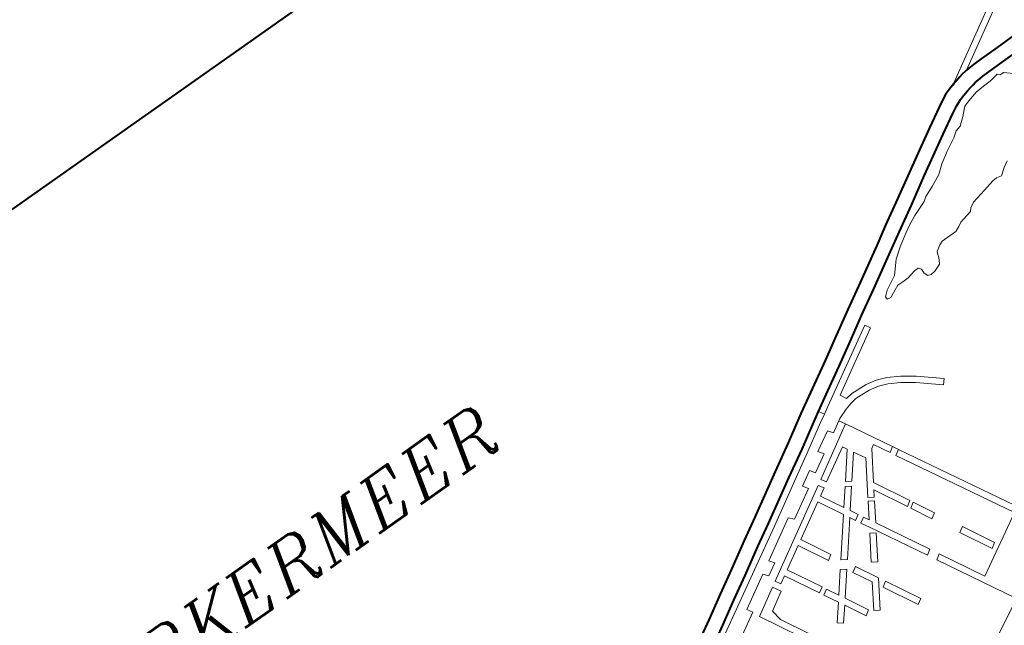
# Model space of a CAD drawing. Header units: metres. Extents: x 149090 to 149776, y 485756 to 486362.
# Tile 13 of 82: x 149546 to 149569, y 486305 to 486319. Entities that reach past the tile are written whole.
import ezdxf

# ---------------------------------------------------------------- set-up
doc = ezdxf.new("R2010")
doc.units = ezdxf.units.M
doc.header["$MEASUREMENT"] = 0
for name, color, linetype, lineweight in [('WVB-alg-onderhoek', 7, 'Continuous', 30), ('WVB-pen-brm-dik 018', 6, 'Continuous', 13), ('WVB-pen-dik 035', 1, 'Continuous', 40), ('WVB-raster-60%', 253, 'Continuous', 30), ('WVB-tekst-dik 035', 1, 'Continuous', 40)]:
    doc.layers.add(name, color=color, linetype=linetype, lineweight=lineweight)
doc.styles.add('1 200   cursief   0.18', font='ITALICS.shx', dxfattribs={"height": 0.36})

# ---------------------------------------------------------------- blocks, each defined once
blk = doc.blocks.new('INZET')
at = {"layer": 'WVB-pen-brm-dik 018'}
for p, q in [((-0.125202, 0), (-0.166142, 0)), ((-0.102, -0.02043), (-0.09776, -0.017928)), ((-0.09776, -0.017928), (-0.102, -0.02043)), ((-0.097608, -0.018186), (-0.101085, -0.020238)), ((-0.101085, -0.020238), (-0.097608, -0.018186)), ((-0.102523, -0.020607), (-0.102321, -0.020533)), ((-0.102321, -0.020533), (-0.102155, -0.020475)), ((-0.102155, -0.020475), (-0.102, -0.02043)), ((-0.102, -0.02043), (-0.101917, -0.020405)), ((-0.101917, -0.020405), (-0.101746, -0.020365)), ((-0.101746, -0.020365), (-0.101522, -0.020313)), ((-0.101522, -0.020313), (-0.101351, -0.020278)), ((-0.101351, -0.020278), (-0.101172, -0.020248)), ((-0.101172, -0.020248), (-0.101085, -0.020238)), ((-0.101085, -0.020238), (-0.100966, -0.020225)), ((-0.100966, -0.020225), (-0.100652, -0.020208)), ((-0.100652, -0.020208), (-0.10022, -0.020194)), ((-0.10022, -0.020194), (-0.099311, -0.020189)), ((-0.099311, -0.020189), (-0.098034, -0.020178)), ((-0.104028, -0.021435), (-0.103105, -0.0209)), ((-0.103105, -0.0209), (-0.102732, -0.020706)), ((-0.102732, -0.020706), (-0.102523, -0.020607)), ((-0.101372, -0.020997), (-0.101586, -0.021047)), ((-0.101224, -0.020966), (-0.101372, -0.020997)), ((-0.101075, -0.020942), (-0.101224, -0.020966)), ((-0.100907, -0.020922), (-0.101075, -0.020942)), ((-0.100622, -0.020907), (-0.100907, -0.020922)), ((-0.100207, -0.020894), (-0.100622, -0.020907)), ((-0.099306, -0.020889), (-0.100207, -0.020894)), ((-0.104988, -0.022002), (-0.104028, -0.021435)), ((-0.102422, -0.021333), (-0.102754, -0.021506)), ((-0.102253, -0.021254), (-0.102422, -0.021333)), ((-0.102086, -0.021192), (-0.102253, -0.021254)), ((-0.101812, -0.021455), (-0.102104, -0.021565)), ((-0.102104, -0.021565), (-0.101812, -0.021455)), ((-0.101941, -0.021142), (-0.102086, -0.021192)), ((-0.101738, -0.021082), (-0.101941, -0.021142)), ((-0.101295, -0.021329), (-0.101812, -0.021455)), ((-0.101812, -0.021455), (-0.101295, -0.021329)), ((-0.101586, -0.021047), (-0.101738, -0.021082)), ((-0.100858, -0.021298), (-0.101295, -0.021329)), ((-0.101295, -0.021329), (-0.100858, -0.021298)), ((-0.10047, -0.021282), (-0.100858, -0.021298)), ((-0.100858, -0.021298), (-0.10047, -0.021282)), ((-0.100018, -0.021204), (-0.10047, -0.021282)), ((-0.10047, -0.021282), (-0.100018, -0.021204)), ((-0.099921, -0.021314), (-0.100018, -0.021204)), ((-0.100018, -0.021204), (-0.099921, -0.021314)), ((-0.099743, -0.021314), (-0.099921, -0.021314)), ((-0.099921, -0.021314), (-0.099743, -0.021314)), ((-0.099387, -0.021627), (-0.099743, -0.021314)), ((-0.099743, -0.021314), (-0.099387, -0.021627)), ((-0.102754, -0.021506), (-0.103674, -0.022039)), ((-0.102459, -0.021894), (-0.102815, -0.022192)), ((-0.102815, -0.022192), (-0.102459, -0.021894)), ((-0.102104, -0.021565), (-0.102459, -0.021894)), ((-0.102459, -0.021894), (-0.102104, -0.021565)), ((-0.105838, -0.022499), (-0.104988, -0.022002)), ((-0.103674, -0.022039), (-0.104634, -0.022605)), ((-0.10309, -0.02227), (-0.103365, -0.022459)), ((-0.103365, -0.022459), (-0.10309, -0.02227)), ((-0.102815, -0.022192), (-0.10309, -0.02227)), ((-0.10309, -0.02227), (-0.102815, -0.022192)), ((-0.107129, -0.023276), (-0.105838, -0.022499)), ((-0.104634, -0.022605), (-0.105481, -0.023101)), ((-0.103947, -0.022772), (-0.104513, -0.023133)), ((-0.104513, -0.023133), (-0.103947, -0.022772)), ((-0.103365, -0.022459), (-0.103947, -0.022772)), ((-0.103947, -0.022772), (-0.103365, -0.022459)), ((-0.10829, -0.023951), (-0.107129, -0.023276)), ((-0.105481, -0.023101), (-0.106773, -0.023879)), ((-0.104513, -0.023133), (-0.104917, -0.023447)), ((-0.104917, -0.023447), (-0.104513, -0.023133)), ((-0.105499, -0.023729), (-0.106, -0.023933)), ((-0.106, -0.023933), (-0.105499, -0.023729)), ((-0.104917, -0.023447), (-0.105499, -0.023729)), ((-0.105499, -0.023729), (-0.104917, -0.023447)), ((-0.109168, -0.024483), (-0.10829, -0.023951)), ((-0.106773, -0.023879), (-0.107933, -0.024553)), ((-0.106195, -0.02409), (-0.106922, -0.024372)), ((-0.106922, -0.024372), (-0.106195, -0.02409)), ((-0.106, -0.023933), (-0.106195, -0.02409)), ((-0.106195, -0.02409), (-0.106, -0.023933)), ((-0.110793, -0.025445), (-0.109168, -0.024483)), ((-0.107933, -0.024553), (-0.108808, -0.025084)), ((-0.107407, -0.024607), (-0.107844, -0.024858)), ((-0.107844, -0.024858), (-0.107407, -0.024607)), ((-0.106922, -0.024372), (-0.107407, -0.024607)), ((-0.107407, -0.024607), (-0.106922, -0.024372)), ((-0.108808, -0.025084), (-0.110439, -0.026049)), ((-0.107844, -0.024858), (-0.108313, -0.025156)), ((-0.108313, -0.025156), (-0.107844, -0.024858)), ((-0.102572, -0.025172), (-0.102249, -0.024937)), ((-0.102249, -0.024937), (-0.102572, -0.025172)), ((-0.102249, -0.024937), (-0.101958, -0.024764)), ((-0.101958, -0.024764), (-0.102249, -0.024937)), ((-0.111971, -0.026131), (-0.110793, -0.025445)), ((-0.108798, -0.025517), (-0.109299, -0.026097)), ((-0.109299, -0.026097), (-0.108798, -0.025517)), ((-0.108313, -0.025156), (-0.108798, -0.025517)), ((-0.108798, -0.025517), (-0.108313, -0.025156)), ((-0.104594, -0.02558), (-0.104335, -0.025423)), ((-0.104335, -0.025423), (-0.104594, -0.02558)), ((-0.104335, -0.025423), (-0.104092, -0.025376)), ((-0.104092, -0.025376), (-0.104335, -0.025423)), ((-0.104092, -0.025376), (-0.103607, -0.025266)), ((-0.103607, -0.025266), (-0.104092, -0.025376)), ((-0.103607, -0.025266), (-0.103041, -0.025141)), ((-0.103041, -0.025141), (-0.103607, -0.025266)), ((-0.103041, -0.025141), (-0.102815, -0.025125)), ((-0.102815, -0.025125), (-0.103041, -0.025141)), ((-0.102815, -0.025125), (-0.102572, -0.025172)), ((-0.102572, -0.025172), (-0.102815, -0.025125)), ((-0.10579, -0.026066), (-0.105548, -0.025956)), ((-0.105548, -0.025956), (-0.10579, -0.026066)), ((-0.105548, -0.025956), (-0.105354, -0.025846)), ((-0.105354, -0.025846), (-0.105548, -0.025956)), ((-0.105354, -0.025846), (-0.104933, -0.025752)), ((-0.104933, -0.025752), (-0.105354, -0.025846)), ((-0.104933, -0.025752), (-0.104707, -0.025705)), ((-0.104707, -0.025705), (-0.104933, -0.025752)), ((-0.104707, -0.025705), (-0.104594, -0.02558)), ((-0.104594, -0.02558), (-0.104707, -0.025705)), ((-0.113205, -0.026872), (-0.111971, -0.026131)), ((-0.110439, -0.026049), (-0.111615, -0.026733)), ((-0.109962, -0.026458), (-0.110205, -0.026662)), ((-0.110205, -0.026662), (-0.109962, -0.026458)), ((-0.109299, -0.026097), (-0.109962, -0.026458)), ((-0.109962, -0.026458), (-0.109299, -0.026097)), ((-0.108846, -0.026552), (-0.10841, -0.026458)), ((-0.10841, -0.026458), (-0.108846, -0.026552)), ((-0.10841, -0.026458), (-0.1082, -0.026458)), ((-0.1082, -0.026458), (-0.10841, -0.026458)), ((-0.1082, -0.026458), (-0.108103, -0.026568)), ((-0.108103, -0.026568), (-0.1082, -0.026458)), ((-0.107116, -0.026584), (-0.1071, -0.026458)), ((-0.1071, -0.026458), (-0.107116, -0.026584)), ((-0.1071, -0.026458), (-0.107035, -0.026333)), ((-0.107035, -0.026333), (-0.1071, -0.026458)), ((-0.107035, -0.026333), (-0.10676, -0.026144)), ((-0.10676, -0.026144), (-0.107035, -0.026333)), ((-0.10676, -0.026144), (-0.106566, -0.026066)), ((-0.106566, -0.026066), (-0.10676, -0.026144)), ((-0.106566, -0.026066), (-0.10579, -0.026066)), ((-0.10579, -0.026066), (-0.106566, -0.026066)), ((-0.114173, -0.027446), (-0.113205, -0.026872)), ((-0.111909, -0.02691), (-0.112847, -0.027473)), ((-0.111615, -0.026733), (-0.111909, -0.02691)), ((-0.110205, -0.026662), (-0.110205, -0.026788)), ((-0.110205, -0.026788), (-0.110205, -0.026662)), ((-0.110205, -0.026788), (-0.110027, -0.026835)), ((-0.110027, -0.026835), (-0.110205, -0.026788)), ((-0.110027, -0.026835), (-0.109428, -0.026552)), ((-0.109428, -0.026552), (-0.110027, -0.026835)), ((-0.109428, -0.026552), (-0.109154, -0.026552)), ((-0.109154, -0.026552), (-0.109428, -0.026552)), ((-0.109154, -0.026552), (-0.108846, -0.026552)), ((-0.108846, -0.026552), (-0.109154, -0.026552)), ((-0.108103, -0.026568), (-0.108103, -0.026803)), ((-0.108103, -0.026803), (-0.108103, -0.026568)), ((-0.108103, -0.026803), (-0.108038, -0.026991)), ((-0.108038, -0.026991), (-0.108103, -0.026803)), ((-0.10765, -0.027007), (-0.107294, -0.026866)), ((-0.107294, -0.026866), (-0.10765, -0.027007)), ((-0.107294, -0.026866), (-0.107116, -0.026584)), ((-0.107116, -0.026584), (-0.107294, -0.026866)), ((-0.111748, -0.027175), (-0.115318, -0.029277)), ((-0.115318, -0.029277), (-0.111748, -0.027175)), ((-0.111596, -0.027434), (-0.111748, -0.027175)), ((-0.111748, -0.027175), (-0.111596, -0.027434)), ((-0.108038, -0.026991), (-0.107876, -0.027038)), ((-0.107876, -0.027038), (-0.108038, -0.026991)), ((-0.107876, -0.027038), (-0.10765, -0.027007)), ((-0.10765, -0.027007), (-0.107876, -0.027038)), ((-0.115251, -0.028082), (-0.114173, -0.027446)), ((-0.114552, -0.029175), (-0.111596, -0.027434)), ((-0.111596, -0.027434), (-0.114552, -0.029175)), ((-0.112847, -0.027473), (-0.113817, -0.028048)), ((-0.116534, -0.028828), (-0.115251, -0.028082)), ((-0.113817, -0.028048), (-0.114898, -0.028686)), ((-0.114898, -0.028686), (-0.115809, -0.029216)), ((-0.117797, -0.029597), (-0.116534, -0.028828)), ((-0.115809, -0.029216), (-0.116176, -0.029429)), ((-0.115809, -0.029216), (-0.115659, -0.029476)), ((-0.115659, -0.029476), (-0.115809, -0.029216)), ((-0.114403, -0.029482), (-0.114552, -0.029175)), ((-0.114552, -0.029175), (-0.114403, -0.029482)), ((-0.11906, -0.030333), (-0.117797, -0.029597)), ((-0.116176, -0.029429), (-0.117439, -0.030199)), ((-0.115659, -0.029476), (-0.116022, -0.029687)), ((-0.116022, -0.029687), (-0.115659, -0.029476)), ((-0.115318, -0.029277), (-0.115659, -0.029476)), ((-0.115659, -0.029476), (-0.115318, -0.029277)), ((-0.114063, -0.029429), (-0.114403, -0.029482)), ((-0.114403, -0.029482), (-0.114063, -0.029429)), ((-0.113284, -0.029464), (-0.114063, -0.029429)), ((-0.114063, -0.029429), (-0.113284, -0.029464)), ((-0.112782, -0.029572), (-0.113284, -0.029464)), ((-0.113284, -0.029464), (-0.112782, -0.029572)), ((-0.112317, -0.029751), (-0.112782, -0.029572)), ((-0.112782, -0.029572), (-0.112317, -0.029751)), ((-0.116022, -0.029687), (-0.117285, -0.030456)), ((-0.117285, -0.030456), (-0.116022, -0.029687)), ((-0.115813, -0.030429), (-0.11529, -0.03012)), ((-0.11529, -0.03012), (-0.115813, -0.030429)), ((-0.11529, -0.03012), (-0.115189, -0.03006)), ((-0.115189, -0.03006), (-0.11529, -0.03012)), ((-0.11529, -0.03012), (-0.115117, -0.030411)), ((-0.115117, -0.030411), (-0.11529, -0.03012)), ((-0.115189, -0.03006), (-0.114703, -0.029866)), ((-0.114703, -0.029866), (-0.115189, -0.03006)), ((-0.114703, -0.029866), (-0.114356, -0.029779)), ((-0.114356, -0.029779), (-0.114703, -0.029866)), ((-0.114356, -0.029779), (-0.114047, -0.02973)), ((-0.114047, -0.02973), (-0.114356, -0.029779)), ((-0.114047, -0.02973), (-0.113323, -0.029763)), ((-0.113323, -0.029763), (-0.114047, -0.02973)), ((-0.113323, -0.029763), (-0.112868, -0.02986)), ((-0.112868, -0.02986), (-0.113323, -0.029763)), ((-0.112868, -0.02986), (-0.112445, -0.030023)), ((-0.112445, -0.030023), (-0.112868, -0.02986)), ((-0.112445, -0.030023), (-0.111915, -0.030321)), ((-0.111915, -0.030321), (-0.112445, -0.030023)), ((-0.111754, -0.030068), (-0.112317, -0.029751)), ((-0.112317, -0.029751), (-0.111754, -0.030068)), ((-0.111162, -0.030486), (-0.111754, -0.030068)), ((-0.111754, -0.030068), (-0.111162, -0.030486)), ((-0.119977, -0.030885), (-0.11906, -0.030333)), ((-0.117439, -0.030199), (-0.118703, -0.030936)), ((-0.117285, -0.030456), (-0.118551, -0.031194)), ((-0.118551, -0.031194), (-0.117285, -0.030456)), ((-0.115117, -0.030411), (-0.117545, -0.031852)), ((-0.117545, -0.031852), (-0.115117, -0.030411)), ((-0.116904, -0.030724), (-0.115987, -0.030183)), ((-0.115987, -0.030183), (-0.116904, -0.030724)), ((-0.115987, -0.030183), (-0.115813, -0.030429)), ((-0.115813, -0.030429), (-0.115987, -0.030183)), ((-0.113938, -0.032528), (-0.115117, -0.030411)), ((-0.115117, -0.030411), (-0.113938, -0.032528)), ((-0.111915, -0.030321), (-0.111346, -0.030723)), ((-0.111346, -0.030723), (-0.111915, -0.030321)), ((-0.110166, -0.031327), (-0.111162, -0.030486)), ((-0.111162, -0.030486), (-0.110166, -0.031327)), ((-0.121046, -0.03152), (-0.119977, -0.030885)), ((-0.118703, -0.030936), (-0.119618, -0.031485)), ((-0.117561, -0.03146), (-0.116734, -0.030972)), ((-0.116734, -0.030972), (-0.117561, -0.03146)), ((-0.116734, -0.030972), (-0.116904, -0.030724)), ((-0.116904, -0.030724), (-0.116734, -0.030972)), ((-0.111346, -0.030723), (-0.11036, -0.031556)), ((-0.11036, -0.031556), (-0.111346, -0.030723)), ((-0.119618, -0.031485), (-0.120691, -0.032124)), ((-0.118551, -0.031194), (-0.119464, -0.031743)), ((-0.119464, -0.031743), (-0.118551, -0.031194)), ((-0.118415, -0.031616), (-0.117736, -0.031215)), ((-0.117736, -0.031215), (-0.118415, -0.031616)), ((-0.117736, -0.031215), (-0.117561, -0.03146)), ((-0.117561, -0.03146), (-0.117736, -0.031215)), ((-0.117385, -0.032105), (-0.115854, -0.031197)), ((-0.115854, -0.031197), (-0.117385, -0.032105)), ((-0.115729, -0.031417), (-0.116661, -0.032588)), ((-0.116661, -0.032588), (-0.115729, -0.031417)), ((-0.115854, -0.031197), (-0.115729, -0.031417)), ((-0.115729, -0.031417), (-0.115854, -0.031197)), ((-0.11036, -0.031556), (-0.110166, -0.031327)), ((-0.110166, -0.031327), (-0.11036, -0.031556)), ((-0.122079, -0.032121), (-0.121046, -0.03152)), ((-0.119464, -0.031743), (-0.120539, -0.032382)), ((-0.120539, -0.032382), (-0.119464, -0.031743)), ((-0.11959, -0.032657), (-0.118243, -0.031863)), ((-0.118243, -0.031863), (-0.11959, -0.032657)), ((-0.118243, -0.031863), (-0.118415, -0.031616)), ((-0.118415, -0.031616), (-0.118243, -0.031863)), ((-0.117545, -0.031852), (-0.117385, -0.032105)), ((-0.117385, -0.032105), (-0.117545, -0.031852)), ((-0.116405, -0.032749), (-0.115569, -0.031698)), ((-0.115569, -0.031698), (-0.116405, -0.032749)), ((-0.115569, -0.031698), (-0.115261, -0.032242)), ((-0.115261, -0.032242), (-0.115569, -0.031698)), ((-0.114782, -0.032043), (-0.114606, -0.031945)), ((-0.114606, -0.031945), (-0.114782, -0.032043)), ((-0.114606, -0.031945), (-0.114192, -0.032689)), ((-0.114192, -0.032689), (-0.114606, -0.031945)), ((-0.120539, -0.032382), (-0.125643, -0.035351)), ((-0.125643, -0.035351), (-0.120539, -0.032382)), ((-0.12333, -0.032871), (-0.122079, -0.032121)), ((-0.117803, -0.032005), (-0.121993, -0.034491)), ((-0.121993, -0.034491), (-0.117803, -0.032005)), ((-0.120691, -0.032124), (-0.121719, -0.032721)), ((-0.118001, -0.032471), (-0.117643, -0.032258)), ((-0.117643, -0.032258), (-0.118001, -0.032471)), ((-0.117643, -0.032258), (-0.117803, -0.032005)), ((-0.117803, -0.032005), (-0.117643, -0.032258)), ((-0.115261, -0.032242), (-0.116235, -0.033791)), ((-0.116235, -0.033791), (-0.115261, -0.032242)), ((-0.11562, -0.033377), (-0.114782, -0.032043)), ((-0.114782, -0.032043), (-0.11562, -0.033377)), ((-0.124417, -0.033512), (-0.12333, -0.032871)), ((-0.121719, -0.032721), (-0.122972, -0.033472)), ((-0.121691, -0.033548), (-0.119802, -0.032434)), ((-0.119802, -0.032434), (-0.121691, -0.033548)), ((-0.119906, -0.033601), (-0.118259, -0.032624)), ((-0.118259, -0.032624), (-0.119906, -0.033601)), ((-0.119802, -0.032434), (-0.11959, -0.032657)), ((-0.11959, -0.032657), (-0.119802, -0.032434)), ((-0.118259, -0.032624), (-0.117617, -0.033789)), ((-0.117617, -0.033789), (-0.118259, -0.032624)), ((-0.117415, -0.033535), (-0.118001, -0.032471)), ((-0.118001, -0.032471), (-0.117415, -0.033535)), ((-0.116804, -0.032767), (-0.117415, -0.033535)), ((-0.117415, -0.033535), (-0.116804, -0.032767)), ((-0.116548, -0.032928), (-0.116804, -0.032767)), ((-0.116804, -0.032767), (-0.116548, -0.032928)), ((-0.116661, -0.032588), (-0.116405, -0.032749)), ((-0.116405, -0.032749), (-0.116661, -0.032588)), ((-0.114192, -0.032689), (-0.113938, -0.032528)), ((-0.113938, -0.032528), (-0.114192, -0.032689)), ((-0.113792, -0.032791), (-0.114046, -0.032951)), ((-0.114046, -0.032951), (-0.113792, -0.032791)), ((-0.113938, -0.032528), (-0.113792, -0.032791)), ((-0.113792, -0.032791), (-0.113938, -0.032528)), ((-0.110661, -0.03841), (-0.113792, -0.032791)), ((-0.113792, -0.032791), (-0.110661, -0.03841)), ((-0.117258, -0.033819), (-0.116548, -0.032928)), ((-0.116548, -0.032928), (-0.117258, -0.033819)), ((-0.114046, -0.032951), (-0.111075, -0.038284)), ((-0.111075, -0.038284), (-0.114046, -0.032951)), ((-0.125506, -0.034157), (-0.124417, -0.033512)), ((-0.122972, -0.033472), (-0.124061, -0.034115)), ((-0.122084, -0.034129), (-0.121512, -0.033791)), ((-0.121512, -0.033791), (-0.122084, -0.034129)), ((-0.121512, -0.033791), (-0.121691, -0.033548)), ((-0.121691, -0.033548), (-0.121512, -0.033791)), ((-0.121225, -0.034384), (-0.120164, -0.033755)), ((-0.120164, -0.033755), (-0.121225, -0.034384)), ((-0.120164, -0.033755), (-0.119414, -0.035123)), ((-0.119414, -0.035123), (-0.120164, -0.033755)), ((-0.119159, -0.034964), (-0.119906, -0.033601)), ((-0.119906, -0.033601), (-0.119159, -0.034964)), ((-0.117617, -0.033789), (-0.118925, -0.035431)), ((-0.118925, -0.035431), (-0.117617, -0.033789)), ((-0.116235, -0.033791), (-0.115981, -0.033951)), ((-0.115981, -0.033951), (-0.116235, -0.033791)), ((-0.115981, -0.033951), (-0.115804, -0.033668)), ((-0.115804, -0.033668), (-0.115981, -0.033951)), ((-0.115804, -0.033668), (-0.114979, -0.035196)), ((-0.114979, -0.035196), (-0.115804, -0.033668)), ((-0.114723, -0.035037), (-0.11562, -0.033377)), ((-0.11562, -0.033377), (-0.114723, -0.035037)), ((-0.12646, -0.034724), (-0.125506, -0.034157)), ((-0.124061, -0.034115), (-0.125149, -0.034759)), ((-0.123814, -0.034801), (-0.122267, -0.033888)), ((-0.122267, -0.033888), (-0.123814, -0.034801)), ((-0.122267, -0.033888), (-0.122084, -0.034129)), ((-0.122084, -0.034129), (-0.122267, -0.033888)), ((-0.118669, -0.035592), (-0.11746, -0.034073)), ((-0.11746, -0.034073), (-0.118669, -0.035592)), ((-0.11746, -0.034073), (-0.117315, -0.034336)), ((-0.117315, -0.034336), (-0.11746, -0.034073)), ((-0.117315, -0.034336), (-0.11706, -0.034177)), ((-0.11706, -0.034177), (-0.117315, -0.034336)), ((-0.11706, -0.034177), (-0.117258, -0.033819)), ((-0.117258, -0.033819), (-0.11706, -0.034177)), ((-0.116326, -0.033934), (-0.116788, -0.034671)), ((-0.116788, -0.034671), (-0.116326, -0.033934)), ((-0.116623, -0.034971), (-0.116072, -0.034094)), ((-0.116072, -0.034094), (-0.116623, -0.034971)), ((-0.116072, -0.034094), (-0.116326, -0.033934)), ((-0.116326, -0.033934), (-0.116072, -0.034094)), ((-0.122251, -0.034644), (-0.123528, -0.035402)), ((-0.123528, -0.035402), (-0.122251, -0.034644)), ((-0.122022, -0.035029), (-0.122251, -0.034644)), ((-0.122251, -0.034644), (-0.122022, -0.035029)), ((-0.121993, -0.034491), (-0.12184, -0.034749)), ((-0.12184, -0.034749), (-0.121993, -0.034491)), ((-0.12184, -0.034749), (-0.121483, -0.034537)), ((-0.121483, -0.034537), (-0.12184, -0.034749)), ((-0.121483, -0.034537), (-0.120619, -0.036122)), ((-0.120619, -0.036122), (-0.121483, -0.034537)), ((-0.120364, -0.035964), (-0.121225, -0.034384)), ((-0.121225, -0.034384), (-0.120364, -0.035964)), ((-0.116926, -0.034422), (-0.117181, -0.03458)), ((-0.117181, -0.03458), (-0.116926, -0.034422)), ((-0.117181, -0.03458), (-0.116971, -0.034961)), ((-0.116971, -0.034961), (-0.117181, -0.03458)), ((-0.116788, -0.034671), (-0.116926, -0.034422)), ((-0.116926, -0.034422), (-0.116788, -0.034671)), ((-0.125149, -0.034759), (-0.126256, -0.035416)), ((-0.125247, -0.035995), (-0.123668, -0.035063)), ((-0.123668, -0.035063), (-0.125247, -0.035995)), ((-0.123668, -0.035063), (-0.123814, -0.034801)), ((-0.123814, -0.034801), (-0.123668, -0.035063)), ((-0.122892, -0.035559), (-0.122022, -0.035029)), ((-0.122022, -0.035029), (-0.122892, -0.035559)), ((-0.119414, -0.035123), (-0.119159, -0.034964)), ((-0.119159, -0.034964), (-0.119414, -0.035123)), ((-0.116971, -0.034961), (-0.115529, -0.037577)), ((-0.115529, -0.037577), (-0.116971, -0.034961)), ((-0.115274, -0.037418), (-0.116623, -0.034971)), ((-0.116623, -0.034971), (-0.115274, -0.037418)), ((-0.114979, -0.035196), (-0.114723, -0.035037)), ((-0.114723, -0.035037), (-0.114979, -0.035196)), ((-0.123528, -0.035402), (-0.118341, -0.044877)), ((-0.118341, -0.044877), (-0.123528, -0.035402)), ((-0.122813, -0.036083), (-0.122892, -0.035559)), ((-0.122892, -0.035559), (-0.122813, -0.036083)), ((-0.118925, -0.035431), (-0.118669, -0.035592)), ((-0.118669, -0.035592), (-0.118925, -0.035431)), ((-0.117121, -0.0352), (-0.117839, -0.036342)), ((-0.117121, -0.0352), (-0.117839, -0.036342)), ((-0.117585, -0.036501), (-0.116867, -0.03536)), ((-0.117585, -0.036501), (-0.116867, -0.03536)), ((-0.116867, -0.03536), (-0.117121, -0.0352)), ((-0.116867, -0.03536), (-0.117121, -0.0352)), ((-0.114642, -0.035188), (-0.114897, -0.035347)), ((-0.114897, -0.035347), (-0.114642, -0.035188)), ((-0.114897, -0.035347), (-0.114375, -0.036313)), ((-0.114375, -0.036313), (-0.114897, -0.035347)), ((-0.11412, -0.036154), (-0.114642, -0.035188)), ((-0.114642, -0.035188), (-0.11412, -0.036154)), ((-0.120619, -0.036122), (-0.120364, -0.035964)), ((-0.120364, -0.035964), (-0.120619, -0.036122)), ((-0.119211, -0.03579), (-0.119951, -0.03672)), ((-0.119211, -0.03579), (-0.119951, -0.03672)), ((-0.119795, -0.037006), (-0.118955, -0.035951)), ((-0.119795, -0.037006), (-0.118955, -0.035951)), ((-0.118955, -0.035951), (-0.119211, -0.03579)), ((-0.118955, -0.035951), (-0.119211, -0.03579)), ((-0.118222, -0.04447), (-0.122813, -0.036083)), ((-0.122813, -0.036083), (-0.118222, -0.04447)), ((-0.120257, -0.036159), (-0.120512, -0.036317)), ((-0.120257, -0.036159), (-0.120512, -0.036317)), ((-0.120512, -0.036317), (-0.120154, -0.036975)), ((-0.120512, -0.036317), (-0.120154, -0.036975)), ((-0.119951, -0.03672), (-0.120257, -0.036159)), ((-0.119951, -0.03672), (-0.120257, -0.036159)), ((-0.118549, -0.036077), (-0.118804, -0.036236)), ((-0.118549, -0.036077), (-0.118804, -0.036236)), ((-0.118804, -0.036236), (-0.118324, -0.037112)), ((-0.118804, -0.036236), (-0.118324, -0.037112)), ((-0.117976, -0.037123), (-0.118549, -0.036077)), ((-0.117976, -0.037123), (-0.118549, -0.036077)), ((-0.117839, -0.036342), (-0.117585, -0.036501)), ((-0.117839, -0.036342), (-0.117585, -0.036501)), ((-0.114375, -0.036313), (-0.11412, -0.036154)), ((-0.11412, -0.036154), (-0.114375, -0.036313)), ((-0.120154, -0.036975), (-0.120749, -0.037722)), ((-0.120154, -0.036975), (-0.120749, -0.037722)), ((-0.120514, -0.037909), (-0.119998, -0.037261)), ((-0.120514, -0.037909), (-0.119998, -0.037261)), ((-0.119998, -0.037261), (-0.119468, -0.038232)), ((-0.119998, -0.037261), (-0.119468, -0.038232)), ((-0.119213, -0.038073), (-0.119795, -0.037006)), ((-0.119213, -0.038073), (-0.119795, -0.037006)), ((-0.118324, -0.037112), (-0.119031, -0.038237)), ((-0.118324, -0.037112), (-0.119031, -0.038237)), ((-0.118777, -0.038397), (-0.117976, -0.037123)), ((-0.118777, -0.038397), (-0.117976, -0.037123)), ((-0.117802, -0.03744), (-0.118058, -0.037598)), ((-0.118058, -0.037598), (-0.117802, -0.03744)), ((-0.116929, -0.039034), (-0.117802, -0.03744)), ((-0.117802, -0.03744), (-0.116929, -0.039034)), ((-0.115529, -0.037577), (-0.115274, -0.037418)), ((-0.115274, -0.037418), (-0.115529, -0.037577)), ((-0.11343, -0.037432), (-0.113685, -0.03759)), ((-0.113685, -0.03759), (-0.11343, -0.037432)), ((-0.112642, -0.038891), (-0.11343, -0.037432)), ((-0.11343, -0.037432), (-0.112642, -0.038891)), ((-0.120749, -0.037722), (-0.120514, -0.037909)), ((-0.120749, -0.037722), (-0.120514, -0.037909)), ((-0.118058, -0.037598), (-0.117184, -0.039193)), ((-0.117184, -0.039193), (-0.118058, -0.037598)), ((-0.115038, -0.037845), (-0.115293, -0.038004)), ((-0.115293, -0.038004), (-0.115038, -0.037845)), ((-0.113904, -0.039902), (-0.115038, -0.037845)), ((-0.115038, -0.037845), (-0.113904, -0.039902)), ((-0.113685, -0.03759), (-0.112897, -0.039049)), ((-0.112897, -0.039049), (-0.113685, -0.03759)), ((-0.119468, -0.038232), (-0.119213, -0.038073)), ((-0.119468, -0.038232), (-0.119213, -0.038073)), ((-0.119031, -0.038237), (-0.118777, -0.038397)), ((-0.119031, -0.038237), (-0.118777, -0.038397)), ((-0.115293, -0.038004), (-0.11331, -0.041601)), ((-0.11331, -0.041601), (-0.115293, -0.038004)), ((-0.111075, -0.038284), (-0.113904, -0.039902)), ((-0.113904, -0.039902), (-0.111075, -0.038284)), ((-0.117184, -0.039193), (-0.116929, -0.039034)), ((-0.116929, -0.039034), (-0.117184, -0.039193)), ((-0.112897, -0.039049), (-0.112642, -0.038891)), ((-0.112642, -0.038891), (-0.112897, -0.039049)), ((-0.11331, -0.041601), (-0.115135, -0.042597)), ((-0.115135, -0.042597), (-0.11331, -0.041601))]:
    blk.add_line(p, q, dxfattribs=at)
at = {"layer": 'WVB-pen-dik 035', "flags": 128}
for points in [[(-0.102, -0.02043), (-0.102155, -0.020475), (-0.102321, -0.020533), (-0.102523, -0.020607), (-0.102732, -0.020706), (-0.103105, -0.0209)], [(-0.101085, -0.020238), (-0.101172, -0.020248), (-0.101351, -0.020278), (-0.101522, -0.020313), (-0.101746, -0.020365), (-0.101917, -0.020405), (-0.102, -0.02043)], [(-0.095132, -0.02017), (-0.095744, -0.02017), (-0.098034, -0.020178), (-0.099311, -0.020189), (-0.10022, -0.020194), (-0.100652, -0.020208), (-0.100966, -0.020225), (-0.101085, -0.020238)], [(-0.103105, -0.0209), (-0.104028, -0.021435), (-0.104988, -0.022002), (-0.105838, -0.022499), (-0.107129, -0.023276), (-0.10829, -0.023951), (-0.109168, -0.024483), (-0.110793, -0.025445), (-0.111971, -0.026131), (-0.113205, -0.026872), (-0.114173, -0.027446), (-0.115251, -0.028082), (-0.116534, -0.028828), (-0.117797, -0.029597), (-0.11906, -0.030333), (-0.119977, -0.030885), (-0.121046, -0.03152), (-0.122079, -0.032121)], [(-0.102754, -0.021506), (-0.102422, -0.021333), (-0.102253, -0.021254), (-0.102086, -0.021192), (-0.101941, -0.021142), (-0.101738, -0.021082), (-0.101586, -0.021047), (-0.101372, -0.020997), (-0.101224, -0.020966), (-0.101075, -0.020942), (-0.100907, -0.020922), (-0.100622, -0.020907), (-0.100207, -0.020894), (-0.099306, -0.020889), (-0.098029, -0.020878), (-0.095743, -0.02087), (-0.094732, -0.02087)], [(-0.111909, -0.02691), (-0.111615, -0.026733), (-0.110439, -0.026049), (-0.108808, -0.025084), (-0.107933, -0.024553), (-0.106773, -0.023879), (-0.105481, -0.023101), (-0.104634, -0.022605), (-0.103674, -0.022039), (-0.102754, -0.021506)], [(-0.115809, -0.029216), (-0.114898, -0.028686), (-0.113817, -0.028048), (-0.112847, -0.027473), (-0.111909, -0.02691)], [(-0.121719, -0.032721), (-0.120691, -0.032124), (-0.119618, -0.031485), (-0.118703, -0.030936), (-0.117439, -0.030199), (-0.116176, -0.029429), (-0.115809, -0.029216)], [(-0.122079, -0.032121), (-0.12333, -0.032871), (-0.124417, -0.033512), (-0.125506, -0.034157), (-0.12646, -0.034724), (-0.127357, -0.035251), (-0.128329, -0.035839), (-0.129159, -0.036329), (-0.129855, -0.036737), (-0.130318, -0.037013), (-0.13083, -0.037318), (-0.131072, -0.037472), (-0.131375, -0.037669), (-0.131644, -0.03787), (-0.131826, -0.038015), (-0.131962, -0.038126), (-0.132144, -0.038297), (-0.132292, -0.038458), (-0.132452, -0.038633), (-0.132513, -0.03871)], [(-0.126256, -0.035416), (-0.125149, -0.034759), (-0.124061, -0.034115), (-0.122972, -0.033472), (-0.121719, -0.032721)]]:
    blk.add_lwpolyline(points, dxfattribs=at)
at = {"layer": 'WVB-tekst-dik 035', "style": '1 200   cursief   0.18'}
blk.add_text('MARKERMEER', height=0.0024, dxfattribs=at).set_placement((-0.152996, -0.022099))

msp = doc.modelspace()

# ---------------------------------------------------------------- linework, layer by layer
at = {"layer": 'WVB-alg-onderhoek', "lineweight": 40, "ltscale": 500}
msp.add_3dface([(149266.051, 485765.994), (149768.655, 486120.415), (149603.259, 486354.964), (149100.655, 486000.543)], dxfattribs=at)

# ---------------------------------------------------------------- block references
at = {"layer": 'WVB-raster-60%', "xscale": 500.0000000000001, "yscale": 500.0000000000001, "zscale": 500.0000000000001, "rotation": 35.19028839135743}
msp.add_blockref('INZET', (149603.259, 486354.964), dxfattribs=at)

doc.saveas('drawing.dxf')
